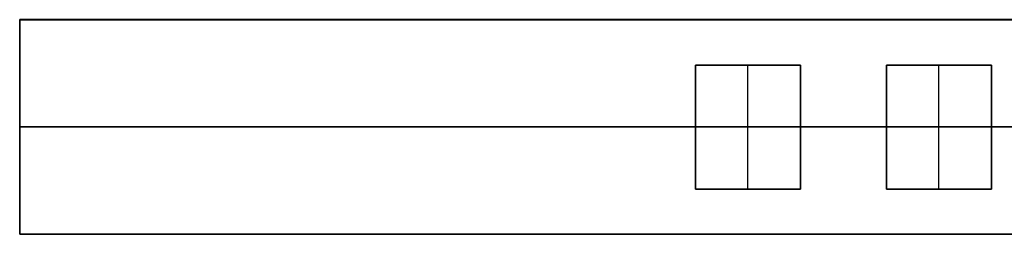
# Model space of a CAD drawing. Header units: millimetres. Extents: x -167 to 42, y -15 to 15.
# Tile 1 of 5: x -167 to -64, y -11 to 11. Entities that reach past the tile are written whole.
import ezdxf

# ---------------------------------------------------------------- set-up
doc = ezdxf.new("R2010")
doc.units = ezdxf.units.MM
doc.layers.add('METAL NEGRO', color=7, linetype='Continuous')

msp = doc.modelspace()

# ---------------------------------------------------------------- linework, layer by layer
at = {"layer": 'METAL NEGRO'}
for p, q in [((-167.03, 11.22, 1241), (-167.03, -11.28, 1241)), ((-167.03, 11.22, 1241.01), (41.97, 11.22, 1241.01)), ((-96.23, -6.53, 1250), (-96.23, 6.47, 1250)), ((-96.23, 6.47, 1250), (-85.23, 6.47, 1250)), ((-90.73, -6.53, 1249.75), (-90.73, 6.47, 1249.75)), ((-90.73, 6.47, 1250.25), (-90.73, 6.47, 1249.75)), ((-85.23, 6.47, 1250), (-85.23, -6.53, 1250)), ((-76.23, -6.53, 1250), (-76.23, 6.47, 1250)), ((-76.23, 6.47, 1250), (-65.23, 6.47, 1250)), ((-70.73, -6.53, 1249.75), (-70.73, 6.47, 1249.75)), ((-70.73, 6.47, 1250.25), (-70.73, 6.47, 1249.75)), ((-65.23, 6.47, 1250), (-65.23, -6.53, 1250)), ((-7.03, -0.02, 1231.75), (-167.03, -0.02, 1231.75)), ((-167.03, -0.03, 1231.75), (-167.03, -0.03, 1250.25)), ((-96.23, -0.03, 1250.25), (-167.03, -0.03, 1250.25)), ((-85.23, -0.03, 1249.75), (-96.23, -0.03, 1249.75)), ((-96.23, -0.03, 1249.75), (-96.23, -0.03, 1250.25)), ((-85.23, -0.03, 1249.75), (-85.23, -0.03, 1250.25)), ((-76.23, -0.03, 1250.25), (-85.23, -0.03, 1250.25)), ((-65.23, -0.03, 1249.75), (-76.23, -0.03, 1249.75)), ((-76.23, -0.03, 1249.75), (-76.23, -0.03, 1250.25)), ((-65.23, -0.03, 1249.75), (-65.23, -0.03, 1250.25)), ((-56.23, -0.03, 1250.25), (-65.23, -0.03, 1250.25)), ((-96.23, -6.53, 1250), (-85.23, -6.53, 1250)), ((-90.73, -6.53, 1249.75), (-90.73, -6.53, 1250.25)), ((-76.23, -6.53, 1250), (-65.23, -6.53, 1250)), ((-70.73, -6.53, 1249.75), (-70.73, -6.53, 1250.25)), ((-167.03, -11.28, 1240.99), (41.97, -11.28, 1240.99))]:
    msp.add_line(p, q, dxfattribs=at)
for points in [[(-167.03, 11.22, 1250.26), (-167.03, 11.23, 1231.76)], [(-167.03, 11.23, 1231.76), (-167.03, -11.27, 1231.74)], [(-167.03, 11.23, 1231.76), (41.97, 11.23, 1231.76)], [(-167.03, -11.27, 1231.74), (-167.03, 11.23, 1231.76)], [(41.97, 11.23, 1231.76), (-167.03, 11.23, 1231.76)], [(-167.03, 11.23, 1231.76), (-167.03, 11.22, 1250.26)], [(-167.03, -11.28, 1250.24), (-167.03, 11.22, 1250.26)], [(-167.03, 11.22, 1250.26), (41.97, 11.22, 1250.26)], [(41.97, 11.22, 1250.26), (-167.03, 11.22, 1250.26)], [(-167.03, 11.22, 1250.26), (-167.03, -11.28, 1250.24)], [(-85.23, 6.47, 1249.75), (-96.23, 6.47, 1249.75)], [(-96.23, 6.47, 1249.75), (-96.23, -6.53, 1249.75)], [(-96.23, -6.53, 1249.75), (-96.23, 6.47, 1249.75)], [(-96.23, 6.47, 1249.75), (-96.23, 6.47, 1250.25)], [(-96.23, 6.47, 1250.25), (-96.23, -6.53, 1250.25)], [(-96.23, 6.47, 1249.75), (-85.23, 6.47, 1249.75)], [(-85.23, 6.47, 1250.25), (-96.23, 6.47, 1250.25)], [(-96.23, 6.47, 1250.25), (-96.23, 6.47, 1249.75)], [(-96.23, -6.53, 1250.25), (-96.23, 6.47, 1250.25)], [(-96.23, 6.47, 1250.25), (-85.23, 6.47, 1250.25)], [(-85.23, -6.53, 1249.75), (-85.23, 6.47, 1249.75)], [(-85.23, 6.47, 1249.75), (-85.23, -6.53, 1249.75)], [(-85.23, -6.53, 1250.25), (-85.23, 6.47, 1250.25)], [(-85.23, 6.47, 1250.25), (-85.23, 6.47, 1249.75)], [(-85.23, 6.47, 1249.75), (-85.23, 6.47, 1250.25)], [(-85.23, 6.47, 1250.25), (-85.23, -6.53, 1250.25)], [(-65.23, 6.47, 1249.75), (-76.23, 6.47, 1249.75)], [(-76.23, 6.47, 1249.75), (-76.23, -6.53, 1249.75)], [(-76.23, -6.53, 1249.75), (-76.23, 6.47, 1249.75)], [(-76.23, 6.47, 1249.75), (-76.23, 6.47, 1250.25)], [(-76.23, 6.47, 1250.25), (-76.23, -6.53, 1250.25)], [(-76.23, 6.47, 1249.75), (-65.23, 6.47, 1249.75)], [(-65.23, 6.47, 1250.25), (-76.23, 6.47, 1250.25)], [(-76.23, 6.47, 1250.25), (-76.23, 6.47, 1249.75)], [(-76.23, -6.53, 1250.25), (-76.23, 6.47, 1250.25)], [(-76.23, 6.47, 1250.25), (-65.23, 6.47, 1250.25)], [(-65.23, -6.53, 1249.75), (-65.23, 6.47, 1249.75)], [(-65.23, 6.47, 1249.75), (-65.23, -6.53, 1249.75)], [(-65.23, -6.53, 1250.25), (-65.23, 6.47, 1250.25)], [(-65.23, 6.47, 1250.25), (-65.23, 6.47, 1249.75)], [(-65.23, 6.47, 1249.75), (-65.23, 6.47, 1250.25)], [(-65.23, 6.47, 1250.25), (-65.23, -6.53, 1250.25)], [(-96.23, -6.53, 1249.75), (-85.23, -6.53, 1249.75)], [(-96.23, -6.53, 1250.25), (-96.23, -6.53, 1249.75)], [(-85.23, -6.53, 1249.75), (-96.23, -6.53, 1249.75)], [(-96.23, -6.53, 1249.75), (-96.23, -6.53, 1250.25)], [(-96.23, -6.53, 1250.25), (-85.23, -6.53, 1250.25)], [(-85.23, -6.53, 1250.25), (-96.23, -6.53, 1250.25)], [(-85.23, -6.53, 1249.75), (-85.23, -6.53, 1250.25)], [(-85.23, -6.53, 1250.25), (-85.23, -6.53, 1249.75)], [(-76.23, -6.53, 1249.75), (-65.23, -6.53, 1249.75)], [(-76.23, -6.53, 1250.25), (-76.23, -6.53, 1249.75)], [(-65.23, -6.53, 1249.75), (-76.23, -6.53, 1249.75)], [(-76.23, -6.53, 1249.75), (-76.23, -6.53, 1250.25)], [(-76.23, -6.53, 1250.25), (-65.23, -6.53, 1250.25)], [(-65.23, -6.53, 1250.25), (-76.23, -6.53, 1250.25)], [(-65.23, -6.53, 1249.75), (-65.23, -6.53, 1250.25)], [(-65.23, -6.53, 1250.25), (-65.23, -6.53, 1249.75)], [(-167.03, -11.27, 1231.74), (-167.03, -11.28, 1250.24)], [(41.97, -11.27, 1231.74), (-167.03, -11.27, 1231.74)], [(-167.03, -11.27, 1231.74), (41.97, -11.27, 1231.74)], [(-167.03, -11.28, 1250.24), (-167.03, -11.27, 1231.74)], [(-167.03, -11.28, 1250.24), (41.97, -11.28, 1250.24)], [(41.97, -11.28, 1250.24), (-167.03, -11.28, 1250.24)]]:
    msp.add_open_spline(points, degree=1, dxfattribs=at)

doc.saveas('drawing.dxf')
